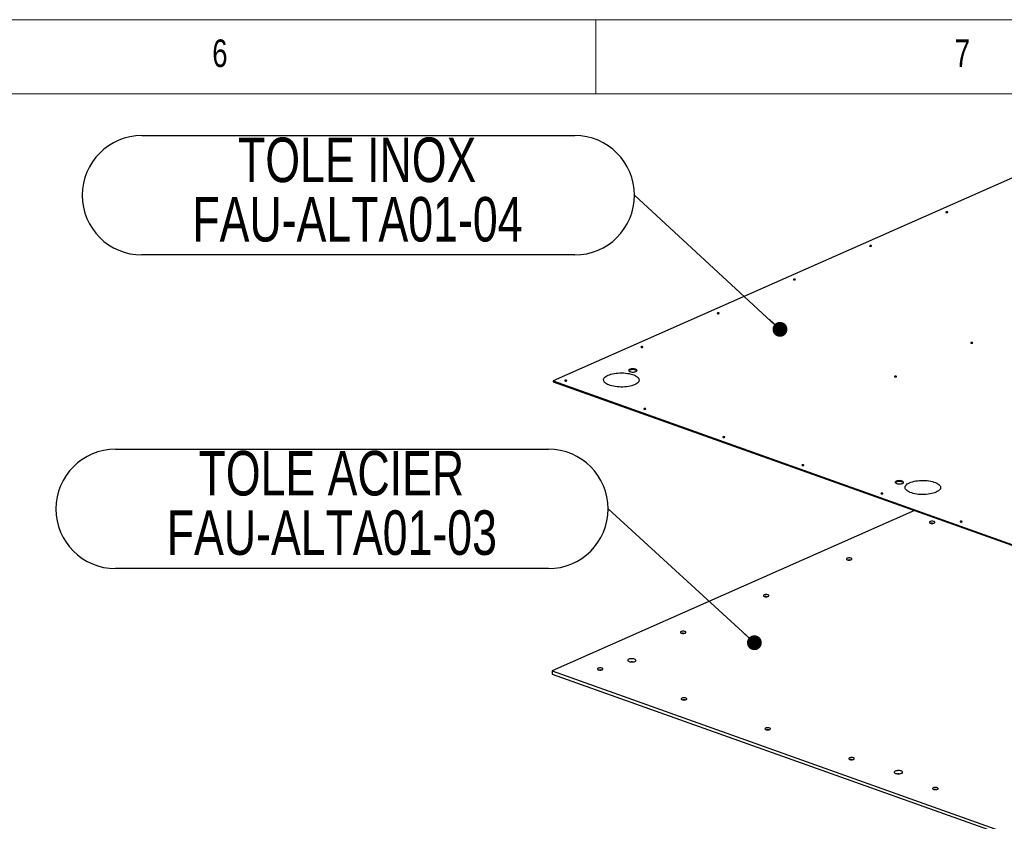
# Model space of a CAD drawing. Header units: millimetres. Extents: x 5 to 415, y 5 to 292.
# Tile 48 of 49: x 271 to 338, y 238 to 292. Entities that reach past the tile are written whole.
import ezdxf

# ---------------------------------------------------------------- set-up
doc = ezdxf.new("R2010")
doc.units = ezdxf.units.MM
doc.layers.add('NOTES', color=6, linetype='Continuous')
doc.layers.add('TRAIT-FORT', color=4, linetype='Continuous', lineweight=25)
doc.styles.add('SLDTEXTSTYLE0', font='TXT', dxfattribs={"width": 0.75})
doc.dimstyles.new('SLDDIMSTYLE2', dxfattribs={"dimtxt": 0.18, "dimasz": 1, "dimexe": 0, "dimexo": 0.0625, "dimgap": 0, "dimtad": 0, "dimtih": 1, "dimtoh": 1, "dimdec": 0, "dimrnd": 1e-09, "dimzin": 0, "dimdsep": 46, "dimtxsty": 'Standard', "dimblk1": 'DOT', "dimblk2": 'DOT', "dimsah": 1, "dimcen": 0.09, "dimadec": 0, "dimazin": 0, "dimtfac": 1, "dimtdec": 0, "dimtofl": 0, "dimtmove": 0, "dimatfit": 3, "dimldrblk": 'DOT', "dimfxl": 1, "dimfrac": 2, "dimtolj": 1, "dimtzin": 0, "dimarcsym": 0})

# ---------------------------------------------------------------- blocks, each defined once
blk = doc.blocks.new('SW_NOTE_16')
at = {"layer": 'NOTES', "color": 0}
for p, q in [((-33.174, 4.019), (-4.019, 4.019)), ((-4.019, -4.019), (-33.174, -4.019))]:
    blk.add_line(p, q, dxfattribs=at)
for centre, start, end in [((-33.174, 0), 90, 270), ((-4.019, 0), 270, 90)]:
    blk.add_arc(centre, 4.019, start, end, dxfattribs=at)
at = {"layer": 'NOTES', "color": 0, "char_height": 3, "attachment_point": 2, "style": 'SLDTEXTSTYLE0'}
for s, insert in [('TOLE INOX', (-18.674, 3.887)), ('FAU-ALTA01-04', (-18.657, -0.113))]:
    blk.add_mtext(s, dxfattribs=dict(at, insert=insert))
blk = doc.blocks.new('_Dot')
at = {"color": 0, "linetype": 'ByBlock', "lineweight": -2}
blk.add_line((-0.5, 0), (-1, 0), dxfattribs=at)
at = {"color": 0, "linetype": 'ByBlock', "const_width": 0.5}
blk.add_lwpolyline([(-0.25, 0, 1), (0.25, 0, 1)], format="xyb", close=True, dxfattribs=at)
blk = doc.blocks.new('SW_NOTE_17')
at = {"layer": 'NOTES', "color": 0}
for p, q in [((-33.174, 4.019), (-4.019, 4.019)), ((-4.019, -4.019), (-33.174, -4.019))]:
    blk.add_line(p, q, dxfattribs=at)
for centre, start, end in [((-33.174, 0), 90, 270), ((-4.019, 0), 270, 90)]:
    blk.add_arc(centre, 4.019, start, end, dxfattribs=at)
at = {"layer": 'NOTES', "color": 0, "char_height": 3, "attachment_point": 2, "style": 'SLDTEXTSTYLE0'}
for s, insert in [('TOLE ACIER', (-18.643, 3.903)), ('FAU-ALTA01-03', (-18.609, -0.097))]:
    blk.add_mtext(s, dxfattribs=dict(at, insert=insert))

msp = doc.modelspace()

# ---------------------------------------------------------------- linework, layer by layer
at = {"color": 7, "linetype": 'Continuous', "lineweight": 18}
for p, q in [((415, 292), (5, 292)), ((310, 292), (310, 287)), ((410, 287), (10, 287))]:
    msp.add_line(p, q, dxfattribs=at)
at = {"layer": 'TRAIT-FORT', "color": 4, "linetype": 'Continuous', "lineweight": 25}
for p, q in [((343.855, 283.905), (307.126, 267.679)), ((307.126, 267.679), (307.126, 267.624)), ((307.126, 267.679), (340.121, 255.915)), ((307.126, 267.624), (340.121, 255.86)), ((331.469, 258.945), (307.054, 248.159)), ((332.583, 258.089), (332.577, 258.087)), ((326.994, 255.62), (326.991, 255.619)), ((321.404, 253.151), (321.4, 253.149)), ((315.815, 250.682), (315.81, 250.68)), ((307.054, 248.159), (307.053, 247.939)), ((307.054, 248.159), (337.511, 237.299)), ((310.226, 248.213), (310.221, 248.211)), ((307.053, 247.939), (373.044, 224.41)), ((315.869, 246.201), (315.864, 246.198)), ((321.513, 244.188), (321.506, 244.185)), ((327.156, 242.176), (327.154, 242.175)), ((332.8, 240.164), (332.795, 240.162))]:
    msp.add_line(p, q, dxfattribs=at)
at = {"layer": 'TRAIT-FORT', "color": 4, "linetype": 'Continuous', "lineweight": 25, "flags": 128}
for points in [[(333.587, 279.052), (333.574, 279.043), (333.57, 279.033), (333.577, 279.022), (333.593, 279.014), (333.616, 279.008), (333.642, 279.007), (333.668, 279.01), (333.689, 279.016), (333.702, 279.025), (333.706, 279.035), (333.699, 279.045), (333.683, 279.054), (333.66, 279.059), (333.634, 279.061), (333.609, 279.058), (333.587, 279.052)], [(328.454, 276.784), (328.441, 276.775), (328.437, 276.765), (328.444, 276.755), (328.46, 276.746), (328.483, 276.741), (328.509, 276.739), (328.535, 276.742), (328.556, 276.748), (328.569, 276.757), (328.573, 276.768), (328.566, 276.778), (328.55, 276.786), (328.528, 276.792), (328.501, 276.793), (328.476, 276.791), (328.454, 276.784)], [(323.321, 274.517), (323.308, 274.508), (323.304, 274.497), (323.311, 274.487), (323.327, 274.479), (323.35, 274.473), (323.376, 274.472), (323.402, 274.474), (323.423, 274.481), (323.436, 274.49), (323.44, 274.5), (323.433, 274.51), (323.417, 274.519), (323.395, 274.524), (323.368, 274.526), (323.343, 274.523), (323.321, 274.517)], [(318.188, 272.249), (318.175, 272.24), (318.171, 272.23), (318.178, 272.22), (318.194, 272.211), (318.217, 272.206), (318.243, 272.204), (318.269, 272.207), (318.29, 272.213), (318.303, 272.222), (318.307, 272.232), (318.3, 272.243), (318.284, 272.251), (318.262, 272.257), (318.235, 272.258), (318.21, 272.256), (318.188, 272.249)], [(313.056, 269.982), (313.042, 269.973), (313.038, 269.962), (313.045, 269.952), (313.061, 269.944), (313.084, 269.938), (313.11, 269.937), (313.136, 269.939), (313.157, 269.945), (313.171, 269.954), (313.174, 269.965), (313.168, 269.975), (313.152, 269.984), (313.129, 269.989), (313.102, 269.99), (313.077, 269.988), (313.056, 269.982)], [(335.265, 270.258), (335.252, 270.249), (335.248, 270.239), (335.255, 270.229), (335.271, 270.22), (335.294, 270.215), (335.32, 270.213), (335.346, 270.216), (335.367, 270.222), (335.38, 270.231), (335.384, 270.241), (335.377, 270.252), (335.361, 270.26), (335.338, 270.265), (335.312, 270.267), (335.287, 270.264), (335.265, 270.258)], [(310.823, 268.061), (310.915, 268.097), (311.016, 268.129), (311.125, 268.157), (311.241, 268.18), (311.363, 268.197), (311.489, 268.209), (311.618, 268.216), (311.748, 268.217), (311.877, 268.213), (312.005, 268.203), (312.129, 268.188), (312.249, 268.167), (312.362, 268.141), (312.468, 268.111), (312.565, 268.077), (312.652, 268.038), (312.728, 267.996), (312.792, 267.951), (312.844, 267.904), (312.882, 267.854), (312.907, 267.804), (312.918, 267.752), (312.915, 267.701), (312.898, 267.65), (312.867, 267.6), (312.823, 267.552), (312.765, 267.505), (312.696, 267.462), (312.615, 267.422), (312.523, 267.386), (312.422, 267.354), (312.313, 267.326), (312.197, 267.304), (312.075, 267.286), (311.949, 267.274), (311.82, 267.267), (311.69, 267.266), (311.561, 267.27), (311.433, 267.28), (311.309, 267.296), (311.189, 267.316), (311.076, 267.342), (310.97, 267.372), (310.873, 267.407), (310.786, 267.445), (310.71, 267.487), (310.646, 267.532), (310.594, 267.58), (310.555, 267.629), (310.53, 267.68), (310.519, 267.731), (310.523, 267.782), (310.54, 267.833), (310.571, 267.883), (310.615, 267.932), (310.672, 267.978), (310.742, 268.021), (310.823, 268.061)], [(312.287, 268.457), (312.251, 268.437), (312.227, 268.414), (312.217, 268.39), (312.22, 268.365), (312.238, 268.341), (312.268, 268.319), (312.31, 268.301), (312.361, 268.286), (312.419, 268.276), (312.481, 268.272), (312.543, 268.273), (312.604, 268.28), (312.659, 268.292), (312.705, 268.308), (312.741, 268.329), (312.765, 268.352), (312.776, 268.376), (312.772, 268.401), (312.755, 268.425), (312.724, 268.447), (312.682, 268.465), (312.631, 268.48), (312.573, 268.489), (312.512, 268.494), (312.449, 268.493), (312.389, 268.486), (312.334, 268.474), (312.287, 268.457)], [(312.767, 268.354), (312.755, 268.37), (312.724, 268.392), (312.682, 268.41), (312.631, 268.425), (312.573, 268.434), (312.511, 268.439), (312.449, 268.437), (312.388, 268.431), (312.334, 268.419), (312.287, 268.402)], [(330.132, 267.991), (330.119, 267.982), (330.115, 267.971), (330.122, 267.961), (330.138, 267.952), (330.161, 267.947), (330.187, 267.946), (330.213, 267.948), (330.234, 267.954), (330.247, 267.963), (330.251, 267.974), (330.244, 267.984), (330.228, 267.992), (330.206, 267.998), (330.179, 267.999), (330.154, 267.997), (330.132, 267.991)], [(307.923, 267.714), (307.909, 267.705), (307.905, 267.695), (307.912, 267.684), (307.928, 267.676), (307.951, 267.671), (307.977, 267.669), (308.003, 267.672), (308.024, 267.678), (308.038, 267.687), (308.041, 267.697), (308.035, 267.708), (308.019, 267.716), (307.996, 267.721), (307.969, 267.723), (307.944, 267.72), (307.923, 267.714)], [(313.248, 265.815), (313.234, 265.806), (313.231, 265.796), (313.237, 265.786), (313.253, 265.777), (313.276, 265.772), (313.302, 265.77), (313.328, 265.773), (313.349, 265.779), (313.363, 265.788), (313.366, 265.799), (313.36, 265.809), (313.344, 265.817), (313.321, 265.823), (313.294, 265.824), (313.269, 265.822), (313.248, 265.815)], [(318.573, 263.917), (318.559, 263.908), (318.556, 263.897), (318.562, 263.887), (318.578, 263.879), (318.601, 263.873), (318.627, 263.872), (318.653, 263.874), (318.674, 263.881), (318.688, 263.89), (318.691, 263.9), (318.685, 263.91), (318.669, 263.919), (318.646, 263.924), (318.62, 263.926), (318.594, 263.923), (318.573, 263.917)], [(323.898, 262.018), (323.884, 262.009), (323.881, 261.999), (323.887, 261.988), (323.903, 261.98), (323.926, 261.975), (323.952, 261.973), (323.978, 261.976), (323.999, 261.982), (324.013, 261.991), (324.016, 262.001), (324.01, 262.012), (323.994, 262.02), (323.971, 262.025), (323.945, 262.027), (323.919, 262.024), (323.898, 262.018)], [(330.238, 260.926), (330.202, 260.906), (330.178, 260.883), (330.168, 260.858), (330.171, 260.834), (330.189, 260.81), (330.219, 260.788), (330.261, 260.769), (330.312, 260.755), (330.37, 260.745), (330.432, 260.741), (330.495, 260.742), (330.555, 260.749), (330.61, 260.76), (330.656, 260.777), (330.693, 260.797), (330.716, 260.82), (330.727, 260.844), (330.723, 260.869), (330.706, 260.893), (330.675, 260.915), (330.634, 260.934), (330.582, 260.948), (330.524, 260.958), (330.463, 260.962), (330.4, 260.961), (330.34, 260.954), (330.285, 260.942), (330.238, 260.926)], [(330.718, 260.823), (330.706, 260.838), (330.675, 260.86), (330.633, 260.879), (330.582, 260.893), (330.524, 260.903), (330.462, 260.907), (330.4, 260.906), (330.34, 260.899), (330.285, 260.887), (330.238, 260.871)], [(331.128, 260.821), (331.219, 260.858), (331.32, 260.89), (331.43, 260.917), (331.546, 260.94), (331.668, 260.957), (331.794, 260.97), (331.922, 260.976), (332.052, 260.977), (332.182, 260.973), (332.309, 260.963), (332.434, 260.948), (332.553, 260.927), (332.667, 260.902), (332.772, 260.871), (332.869, 260.837), (332.956, 260.798), (333.033, 260.756), (333.097, 260.711), (333.149, 260.664), (333.187, 260.615), (333.212, 260.564), (333.223, 260.513), (333.22, 260.461), (333.203, 260.41), (333.172, 260.36), (333.127, 260.312), (333.07, 260.266), (333, 260.222), (332.919, 260.182), (332.828, 260.146), (332.727, 260.114), (332.617, 260.087), (332.501, 260.064), (332.379, 260.046), (332.253, 260.034), (332.125, 260.027), (331.995, 260.026), (331.865, 260.031), (331.738, 260.041), (331.613, 260.056), (331.494, 260.077), (331.381, 260.102), (331.275, 260.132), (331.178, 260.167), (331.091, 260.205), (331.015, 260.247), (330.95, 260.292), (330.898, 260.34), (330.86, 260.389), (330.835, 260.44), (330.824, 260.491), (330.827, 260.543), (330.844, 260.594), (330.875, 260.644), (330.92, 260.692), (330.977, 260.738), (331.047, 260.781), (331.128, 260.821)], [(329.223, 260.119), (329.209, 260.11), (329.206, 260.1), (329.212, 260.09), (329.228, 260.081), (329.251, 260.076), (329.277, 260.074), (329.303, 260.077), (329.324, 260.083), (329.338, 260.092), (329.341, 260.103), (329.335, 260.113), (329.319, 260.121), (329.296, 260.127), (329.27, 260.128), (329.244, 260.126), (329.223, 260.119)], [(332.51, 258.206), (332.48, 258.188), (332.465, 258.168), (332.464, 258.146), (332.478, 258.126), (332.507, 258.108), (332.546, 258.094), (332.595, 258.084), (332.648, 258.081), (332.701, 258.084), (332.75, 258.092), (332.791, 258.105), (332.82, 258.123), (332.836, 258.143), (332.837, 258.164), (332.822, 258.185), (332.794, 258.203), (332.754, 258.217), (332.706, 258.227), (332.653, 258.23), (332.6, 258.227), (332.551, 258.219), (332.51, 258.206)], [(334.548, 258.221), (334.534, 258.212), (334.531, 258.201), (334.537, 258.191), (334.553, 258.183), (334.576, 258.177), (334.602, 258.176), (334.628, 258.178), (334.649, 258.185), (334.663, 258.194), (334.666, 258.204), (334.66, 258.214), (334.644, 258.223), (334.621, 258.228), (334.595, 258.23), (334.569, 258.227), (334.548, 258.221)], [(326.921, 255.736), (326.891, 255.719), (326.875, 255.699), (326.875, 255.677), (326.889, 255.657), (326.917, 255.639), (326.957, 255.625), (327.006, 255.615), (327.058, 255.612), (327.112, 255.614), (327.161, 255.623), (327.201, 255.636), (327.231, 255.654), (327.247, 255.674), (327.248, 255.695), (327.233, 255.716), (327.205, 255.734), (327.165, 255.748), (327.117, 255.757), (327.064, 255.761), (327.011, 255.758), (326.962, 255.75), (326.921, 255.736)], [(321.332, 253.267), (321.302, 253.25), (321.286, 253.229), (321.285, 253.208), (321.3, 253.188), (321.328, 253.17), (321.368, 253.155), (321.416, 253.146), (321.469, 253.143), (321.522, 253.145), (321.571, 253.154), (321.612, 253.167), (321.642, 253.185), (321.658, 253.205), (321.658, 253.226), (321.644, 253.247), (321.616, 253.265), (321.576, 253.279), (321.527, 253.288), (321.475, 253.292), (321.421, 253.289), (321.373, 253.281), (321.332, 253.267)], [(315.742, 250.798), (315.713, 250.781), (315.697, 250.76), (315.696, 250.739), (315.711, 250.719), (315.739, 250.7), (315.779, 250.686), (315.827, 250.677), (315.88, 250.674), (315.933, 250.676), (315.982, 250.684), (316.023, 250.698), (316.053, 250.716), (316.068, 250.736), (316.069, 250.757), (316.055, 250.778), (316.026, 250.796), (315.987, 250.81), (315.938, 250.819), (315.885, 250.823), (315.832, 250.82), (315.783, 250.812), (315.742, 250.798)], [(312.215, 248.937), (312.179, 248.917), (312.155, 248.894), (312.145, 248.87), (312.148, 248.845), (312.166, 248.821), (312.196, 248.799), (312.238, 248.78), (312.289, 248.766), (312.347, 248.756), (312.409, 248.752), (312.472, 248.753), (312.532, 248.76), (312.587, 248.772), (312.633, 248.788), (312.669, 248.808), (312.693, 248.831), (312.704, 248.856), (312.7, 248.881), (312.683, 248.904), (312.652, 248.926), (312.611, 248.945), (312.559, 248.959), (312.501, 248.969), (312.44, 248.973), (312.377, 248.972), (312.317, 248.966), (312.262, 248.954), (312.215, 248.937)], [(312.459, 248.752), (312.439, 248.753), (312.389, 248.753)], [(310.153, 248.329), (310.124, 248.311), (310.108, 248.291), (310.107, 248.27), (310.121, 248.249), (310.15, 248.231), (310.19, 248.217), (310.238, 248.208), (310.291, 248.204), (310.344, 248.207), (310.393, 248.215), (310.434, 248.229), (310.463, 248.246), (310.479, 248.267), (310.48, 248.288), (310.466, 248.308), (310.437, 248.326), (310.397, 248.341), (310.349, 248.35), (310.296, 248.353), (310.243, 248.351), (310.194, 248.342), (310.153, 248.329)], [(315.797, 246.317), (315.767, 246.299), (315.751, 246.279), (315.751, 246.258), (315.765, 246.237), (315.793, 246.219), (315.833, 246.205), (315.882, 246.196), (315.934, 246.192), (315.987, 246.195), (316.036, 246.203), (316.077, 246.217), (316.107, 246.234), (316.123, 246.254), (316.123, 246.276), (316.109, 246.296), (316.081, 246.314), (316.041, 246.329), (315.992, 246.338), (315.94, 246.341), (315.887, 246.339), (315.838, 246.33), (315.797, 246.317)], [(321.44, 244.305), (321.411, 244.287), (321.395, 244.267), (321.394, 244.245), (321.408, 244.225), (321.437, 244.207), (321.477, 244.193), (321.525, 244.183), (321.578, 244.18), (321.631, 244.183), (321.68, 244.191), (321.721, 244.204), (321.75, 244.222), (321.766, 244.242), (321.767, 244.263), (321.753, 244.284), (321.724, 244.302), (321.684, 244.316), (321.636, 244.326), (321.583, 244.329), (321.53, 244.326), (321.481, 244.318), (321.44, 244.305)], [(327.084, 242.292), (327.054, 242.275), (327.038, 242.254), (327.038, 242.233), (327.052, 242.213), (327.08, 242.195), (327.12, 242.18), (327.169, 242.171), (327.221, 242.168), (327.274, 242.17), (327.323, 242.179), (327.364, 242.192), (327.394, 242.21), (327.41, 242.23), (327.41, 242.251), (327.396, 242.272), (327.368, 242.29), (327.328, 242.304), (327.279, 242.313), (327.227, 242.317), (327.174, 242.314), (327.125, 242.306), (327.084, 242.292)], [(330.166, 241.406), (330.13, 241.385), (330.106, 241.363), (330.096, 241.338), (330.099, 241.313), (330.117, 241.289), (330.147, 241.267), (330.189, 241.249), (330.24, 241.234), (330.298, 241.225), (330.36, 241.22), (330.423, 241.222), (330.483, 241.228), (330.538, 241.24), (330.584, 241.257), (330.621, 241.277), (330.645, 241.3), (330.655, 241.324), (330.651, 241.349), (330.634, 241.373), (330.603, 241.395), (330.562, 241.413), (330.51, 241.428), (330.453, 241.438), (330.391, 241.442), (330.328, 241.441), (330.268, 241.434), (330.213, 241.422), (330.166, 241.406)], [(330.41, 241.221), (330.39, 241.222), (330.34, 241.221)], [(332.727, 240.28), (332.698, 240.262), (332.682, 240.242), (332.681, 240.221), (332.695, 240.201), (332.724, 240.182), (332.764, 240.168), (332.812, 240.159), (332.865, 240.156), (332.918, 240.158), (332.967, 240.166), (333.008, 240.18), (333.037, 240.198), (333.053, 240.218), (333.054, 240.239), (333.04, 240.26), (333.011, 240.278), (332.971, 240.292), (332.923, 240.301), (332.87, 240.305), (332.817, 240.302), (332.768, 240.294), (332.727, 240.28)]]:
    msp.add_lwpolyline(points, dxfattribs=at)
at = {"layer": 'TRAIT-FORT', "color": 4, "linetype": 'Continuous', "lineweight": 25}
for centre, radius, start, end in [((312.328, 268.281), 0.128, 108.93233, 144.08515), ((330.28, 260.75), 0.128, 108.93233, 144.08515), ((332.649, 257.922), 0.18, 65.73527, 111.54822), ((327.06, 255.45), 0.182, 67.13891, 111.3556), ((321.471, 252.983), 0.181, 66.35466, 111.46138), ((315.881, 250.514), 0.181, 66.07722, 111.49992), ((310.292, 248.044), 0.181, 66.32538, 111.46542), ((315.936, 246.033), 0.18, 65.59587, 111.56816), ((321.579, 244.022), 0.179, 65.27265, 111.61496), ((327.223, 242.006), 0.183, 67.19826, 111.34779), ((332.866, 239.995), 0.181, 66.33085, 111.46467)]:
    msp.add_arc(centre, radius, start, end, dxfattribs=at)

# ---------------------------------------------------------------- block references
at = {"layer": 'NOTES', "color": 211}
for name, p in [('SW_NOTE_16', (312.602, 280.177)), ('SW_NOTE_17', (310.831, 259.06))]:
    msp.add_blockref(name, p, dxfattribs=at)

# ---------------------------------------------------------------- texts
at = {"layer": 'NOTES', "color": 211, "char_height": 1.852, "attachment_point": 1, "style": 'SLDTEXTSTYLE0'}
for s, insert in [('6', (284.167, 290.668)), ('7', (334.167, 290.668))]:
    msp.add_mtext(s, dxfattribs=dict(at, insert=insert))

# ---------------------------------------------------------------- leaders
at = {"layer": 'NOTES', "color": 211}
for points in [[(322.402, 271.15), (312.602, 280.177)], [(320.679, 250.049), (310.831, 259.06)]]:
    msp.add_leader(points, dimstyle='SLDDIMSTYLE2', dxfattribs=at)

doc.saveas('drawing.dxf')
